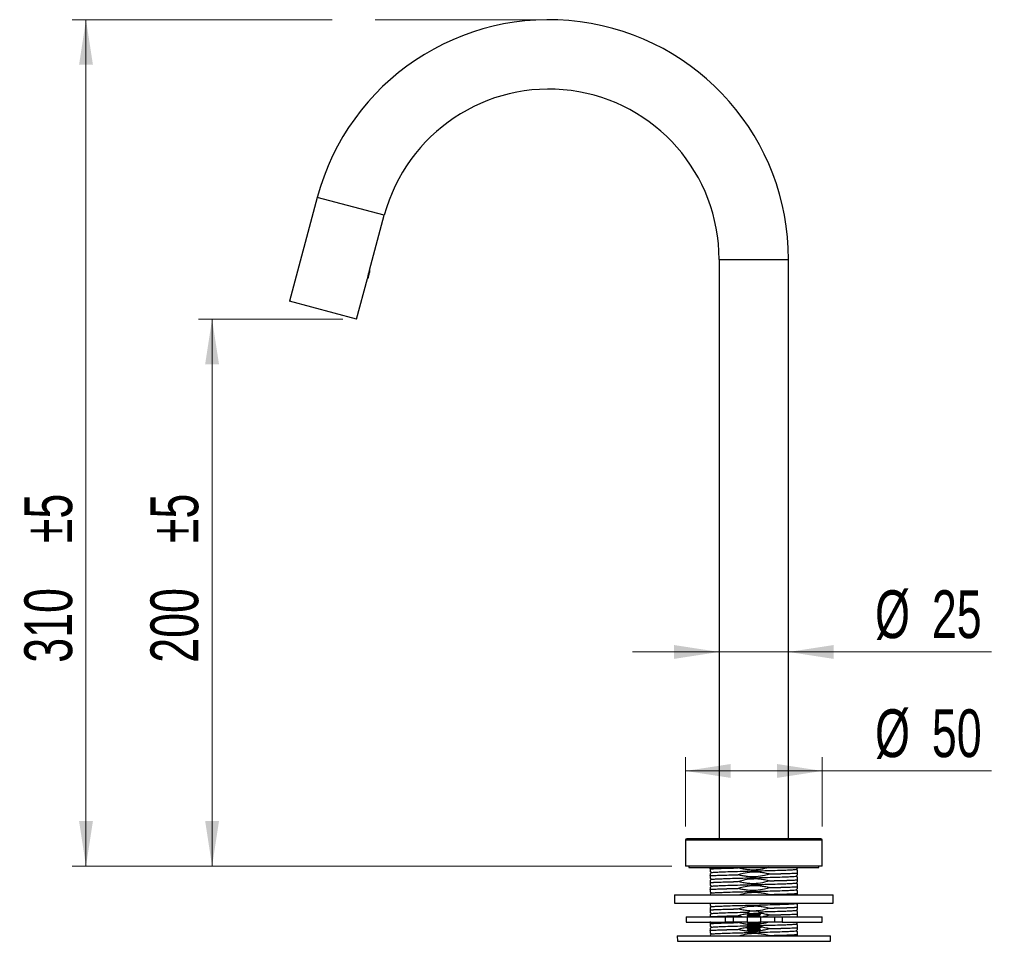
# Model space of a CAD drawing. Header units: millimetres. Extents: x 121 to 193, y 14 to 189.
# Tile 7 of 7: x 121 to 193, y 122 to 189. Entities that reach past the tile are written whole.
import ezdxf

# ---------------------------------------------------------------- set-up
doc = ezdxf.new("R2010")
doc.units = ezdxf.units.MM
doc.linetypes.add('CENTERX2', pattern=[20.32, 12.7, -2.54, 2.54, -2.54])
doc.styles.add('SLDTEXTSTYLE0', font='TXT', dxfattribs={"width": 0.7})
doc.dimstyles.new('SLDDIMSTYLE0', dxfattribs={"dimtxt": 3.5, "dimasz": 3.302, "dimexe": 0, "dimexo": 0.0625, "dimgap": 0.875, "dimtad": 1, "dimdec": 0, "dimlfac": 5, "dimrnd": 1e-09, "dimzin": 12, "dimdsep": 46, "dimtxsty": 'SLDTEXTSTYLE0', "dimsah": 1, "dimcen": 0.09, "dimadec": 0, "dimazin": 3, "dimtol": 1, "dimtp": 5, "dimtm": 5, "dimtfac": 1, "dimtdec": 0, "dimtofl": 0, "dimtmove": 0, "dimatfit": 3, "dimfxl": 0, "dimfrac": 2, "dimtolj": 1, "dimarcsym": 0})
doc.dimstyles.new('SLDDIMSTYLE1', dxfattribs={"dimtxt": 3.5, "dimasz": 3.302, "dimexe": 0, "dimexo": 0.0625, "dimgap": 0.875, "dimtad": 1, "dimdec": 0, "dimlfac": 5, "dimrnd": 1e-09, "dimzin": 12, "dimdsep": 46, "dimtxsty": 'SLDTEXTSTYLE0', "dimsah": 1, "dimcen": 0.09, "dimadec": 0, "dimazin": 3, "dimtfac": 1, "dimtdec": 0, "dimtmove": 0, "dimatfit": 0, "dimfxl": 0, "dimfrac": 2, "dimtolj": 1, "dimtzin": 12, "dimarcsym": 0})
doc.dimstyles.new('SLDDIMSTYLE2', dxfattribs={"dimtxt": 3.5, "dimasz": 3.302, "dimexe": 0, "dimexo": 0.0625, "dimgap": 0.875, "dimtad": 1, "dimdec": 0, "dimlfac": 5, "dimrnd": 1e-09, "dimzin": 12, "dimdsep": 46, "dimtxsty": 'SLDTEXTSTYLE0', "dimsah": 1, "dimcen": 0.09, "dimadec": 0, "dimazin": 3, "dimtfac": 1, "dimtdec": 0, "dimtofl": 0, "dimtmove": 0, "dimatfit": 3, "dimfxl": 0, "dimfrac": 2, "dimtolj": 1, "dimtzin": 12, "dimarcsym": 0})

# ---------------------------------------------------------------- blocks, each defined once
blk = doc.blocks.new('_D')
at = {"color": 7, "linetype": 'Continuous', "lineweight": 0}
for p, q in [((143.733, 189.341), (124.731, 189.341)), ((125.731, 189.341), (125.731, 127.401)), ((168.593, 127.401), (124.731, 127.401))]:
    blk.add_line(p, q, dxfattribs=at)
at = {"color": 7, "linetype": 'Continuous', "lineweight": 18}
for points in [[(125.731, 189.341), (125.223, 186.039), (126.239, 186.039)], [(125.731, 127.401), (126.239, 130.703), (125.223, 130.703)]]:
    blk.add_solid(points, dxfattribs=at)
at = {"color": 7, "linetype": 'Continuous', "lineweight": 18, "char_height": 3.5, "attachment_point": 1, "rotation": 90, "style": 'SLDTEXTSTYLE0'}
for s, insert in [('±5', (121.219, 151.034)), ('310', (121.219, 142.284))]:
    blk.add_mtext(s, dxfattribs=dict(at, insert=insert))
blk = doc.blocks.new('_D_1')
at = {"color": 7, "linetype": 'Continuous', "lineweight": 0}
for p, q in [((144.521, 167.426), (133.956, 167.426)), ((134.956, 167.426), (134.956, 127.401)), ((168.593, 127.401), (133.956, 127.401))]:
    blk.add_line(p, q, dxfattribs=at)
at = {"color": 7, "linetype": 'Continuous', "lineweight": 18}
for points in [[(134.956, 167.426), (134.448, 164.124), (135.464, 164.124)], [(134.956, 127.401), (135.464, 130.703), (134.448, 130.703)]]:
    blk.add_solid(points, dxfattribs=at)
at = {"color": 7, "linetype": 'Continuous', "lineweight": 18, "char_height": 3.5, "attachment_point": 1, "rotation": 90, "style": 'SLDTEXTSTYLE0'}
for s, insert in [('±5', (130.444, 151.034)), ('200', (130.444, 142.284))]:
    blk.add_mtext(s, dxfattribs=dict(at, insert=insert))
blk = doc.blocks.new('_D_2')
at = {"color": 7, "linetype": 'Continuous', "lineweight": 0}
for p, q in [((172.053, 143.074), (165.703, 143.074)), ((172.053, 143.074), (177.133, 143.074)), ((177.133, 143.074), (191.991, 143.074))]:
    blk.add_line(p, q, dxfattribs=at)
at = {"color": 7, "linetype": 'Continuous', "lineweight": 18}
for points in [[(172.053, 143.074), (168.751, 143.582), (168.751, 142.566)], [(177.133, 143.074), (180.435, 142.566), (180.435, 143.582)]]:
    blk.add_solid(points, dxfattribs=at)
at = {"color": 7, "linetype": 'Continuous', "lineweight": 18, "char_height": 3.5, "attachment_point": 1, "style": 'SLDTEXTSTYLE0'}
for s, insert in [('%%c', (183.465, 147.585)), ('25', (187.616, 147.585))]:
    blk.add_mtext(s, dxfattribs=dict(at, insert=insert))
blk = doc.blocks.new('_D_3')
at = {"color": 7, "linetype": 'Continuous', "lineweight": 0}
for p, q in [((169.593, 130.301), (169.593, 135.367)), ((179.593, 130.301), (179.593, 135.367)), ((169.593, 134.367), (179.593, 134.367)), ((179.593, 134.367), (191.991, 134.367))]:
    blk.add_line(p, q, dxfattribs=at)
at = {"color": 7, "linetype": 'Continuous', "lineweight": 18}
for points in [[(169.593, 134.367), (172.895, 133.859), (172.895, 134.875)], [(179.593, 134.367), (176.291, 134.875), (176.291, 133.859)]]:
    blk.add_solid(points, dxfattribs=at)
at = {"color": 7, "linetype": 'Continuous', "lineweight": 18, "char_height": 3.5, "attachment_point": 1, "style": 'SLDTEXTSTYLE0'}
for s, insert in [('%%c', (183.465, 138.878)), ('50', (187.616, 138.878))]:
    blk.add_mtext(s, dxfattribs=dict(at, insert=insert))

msp = doc.modelspace()

# ---------------------------------------------------------------- linework, layer by layer
at = {"color": 7, "linetype": 'CENTERX2', "lineweight": 18}
msp.add_line((159.593, 189.341), (144.733, 189.341), dxfattribs=at)
at = {"color": 7, "linetype": 'Continuous', "lineweight": 25}
for p, q in [((142.65, 176.341), (140.614, 168.741)), ((147.557, 175.026), (142.65, 176.341)), ((146.483, 171.019), (147.557, 175.026)), ((172.053, 171.801), (172.053, 129.401)), ((172.053, 171.801), (177.133, 171.801)), ((177.133, 129.401), (177.133, 171.801)), ((145.521, 167.426), (146.319, 170.405)), ((145.521, 167.426), (140.614, 168.741)), ((169.593, 129.301), (169.593, 127.401)), ((179.593, 129.301), (169.593, 129.301)), ((179.493, 129.401), (169.693, 129.401)), ((179.593, 127.401), (179.593, 129.301)), ((179.593, 127.401), (169.593, 127.401)), ((169.844, 127.401), (169.843, 127.301)), ((169.843, 127.301), (179.343, 127.301)), ((171.393, 127.203), (171.393, 127.301)), ((171.393, 127.022), (171.489, 126.937)), ((171.477, 126.926), (171.393, 127.003)), ((171.489, 126.937), (171.45, 126.901)), ((173.444, 127.273), (173.444, 127.301)), ((175.741, 126.828), (175.741, 126.83)), ((177.708, 127.169), (177.793, 127.242)), ((177.793, 127.084), (177.708, 127.169)), ((177.709, 127.184), (177.793, 127.103)), ((177.793, 126.898), (177.793, 126.9)), ((179.343, 127.301), (179.341, 127.401)), ((171.393, 126.703), (171.393, 126.705)), ((171.393, 126.524), (171.489, 126.437)), ((171.393, 126.203), (171.393, 126.205)), ((173.444, 126.773), (173.444, 126.775)), ((173.444, 126.273), (173.444, 126.275)), ((175.741, 126.328), (175.741, 126.33)), ((177.793, 126.578), (177.696, 126.666)), ((177.793, 126.078), (177.696, 126.166)), ((177.793, 126.398), (177.793, 126.4)), ((171.393, 126.024), (171.489, 125.937)), ((171.393, 125.703), (171.393, 125.705)), ((171.393, 125.524), (171.489, 125.437)), ((173.444, 125.773), (173.444, 125.775)), ((175.741, 125.828), (175.741, 125.83)), ((177.793, 125.578), (177.696, 125.666)), ((177.793, 125.898), (177.793, 125.9)), ((177.793, 125.398), (177.793, 125.4)), ((168.793, 125.301), (168.793, 124.701)), ((168.793, 125.301), (180.393, 125.301)), ((168.793, 124.701), (180.393, 124.701)), ((175.741, 125.328), (175.65, 125.301)), ((175.741, 125.328), (175.741, 125.33)), ((177.696, 124.666), (177.735, 124.701)), ((177.793, 124.578), (177.696, 124.666)), ((180.393, 124.701), (180.393, 125.301)), ((171.393, 124.524), (171.489, 124.437)), ((171.393, 124.203), (171.393, 124.205)), ((171.393, 124.024), (171.489, 123.937)), ((173.444, 124.273), (173.444, 124.275)), ((174.283, 124.101), (174.12, 123.93)), ((174.903, 124.101), (174.283, 124.101)), ((175.024, 123.973), (174.903, 124.101)), ((174.995, 123.94), (175.024, 123.966)), ((175.741, 124.328), (175.741, 124.33)), ((177.793, 124.078), (177.696, 124.166)), ((177.793, 124.398), (177.793, 124.4)), ((169.638, 123.701), (169.638, 123.301)), ((169.638, 123.701), (169.639, 123.701)), ((169.639, 123.301), (169.638, 123.301)), ((169.639, 123.701), (169.639, 123.301)), ((169.639, 123.701), (172.509, 123.701)), ((169.639, 123.301), (172.509, 123.301)), ((171.393, 123.703), (171.393, 123.705)), ((171.393, 123.203), (171.393, 123.205)), ((172.509, 123.301), (172.509, 123.701)), ((172.509, 123.701), (173.093, 123.701)), ((173.093, 123.301), (172.509, 123.301)), ((173.093, 123.301), (173.093, 123.701)), ((173.093, 123.701), (174.093, 123.701)), ((174.093, 123.301), (173.093, 123.301)), ((173.444, 123.773), (173.444, 123.775)), ((173.739, 123.701), (173.444, 123.773)), ((173.444, 123.275), (173.535, 123.301)), ((173.444, 123.273), (173.444, 123.275)), ((174.093, 123.701), (174.093, 123.301)), ((174.093, 123.701), (175.093, 123.701)), ((174.093, 123.301), (175.093, 123.301)), ((174.103, 123.782), (174.103, 123.781)), ((174.103, 123.301), (174.103, 123.301)), ((174.19, 123.703), (174.188, 123.701)), ((174.995, 123.3), (174.997, 123.301)), ((175.083, 123.861), (175.083, 123.862)), ((175.083, 123.701), (175.083, 123.702)), ((175.083, 123.221), (175.083, 123.222)), ((175.093, 123.301), (175.093, 123.701)), ((175.093, 123.701), (176.093, 123.701)), ((176.093, 123.301), (175.093, 123.301)), ((175.741, 123.828), (175.741, 123.83)), ((176.093, 123.701), (176.093, 123.301)), ((176.093, 123.701), (176.676, 123.701)), ((176.676, 123.301), (176.093, 123.301)), ((176.676, 123.701), (176.676, 123.301)), ((176.676, 123.701), (179.593, 123.701)), ((176.676, 123.301), (179.593, 123.301)), ((177.793, 123.898), (177.793, 123.9)), ((179.593, 123.301), (179.593, 123.701)), ((171.393, 123.024), (171.489, 122.937)), ((171.393, 122.703), (171.393, 122.705)), ((171.393, 122.524), (171.489, 122.437)), ((173.444, 122.773), (173.444, 122.775)), ((174.103, 123.142), (174.103, 123.141)), ((174.103, 122.982), (174.103, 122.981)), ((174.103, 122.822), (174.103, 122.821)), ((174.103, 122.661), (174.103, 122.661)), ((174.173, 122.661), (174.182, 122.588)), ((174.183, 122.575), (174.193, 122.501)), ((174.993, 122.501), (174.193, 122.501)), ((174.993, 122.501), (175.011, 122.647)), ((175.083, 123.061), (175.083, 123.062)), ((175.083, 122.901), (175.083, 122.902)), ((175.083, 122.741), (175.083, 122.742)), ((175.741, 122.828), (175.741, 122.83)), ((177.793, 123.078), (177.696, 123.166)), ((177.793, 122.578), (177.696, 122.666)), ((177.793, 122.898), (177.793, 122.9)), ((168.993, 122.301), (168.996, 121.9)), ((168.993, 122.301), (180.193, 122.301)), ((168.996, 121.9), (180.189, 121.9)), ((175.741, 122.328), (175.65, 122.301)), ((175.741, 122.328), (175.741, 122.33)), ((177.793, 122.398), (177.793, 122.4)), ((180.189, 121.9), (180.193, 122.301))]:
    msp.add_line(p, q, dxfattribs=at)
at = {"color": 7, "linetype": 'Continuous', "lineweight": 25, "flags": 128}
for points in [[(171.45, 126.901), (171.419, 126.873), (171.393, 126.848)], [(171.478, 126.426), (171.419, 126.48), (171.393, 126.504)], [(171.489, 126.437), (171.419, 126.373), (171.393, 126.348)], [(177.696, 126.666), (177.766, 126.73), (177.793, 126.754)], [(177.696, 126.166), (177.766, 126.23), (177.793, 126.254)], [(177.708, 126.676), (177.766, 126.623), (177.793, 126.598)], [(177.708, 126.176), (177.766, 126.123), (177.793, 126.098)], [(171.478, 125.926), (171.419, 125.98), (171.393, 126.004)], [(171.489, 125.937), (171.419, 125.873), (171.393, 125.848)], [(171.478, 125.426), (171.419, 125.48), (171.393, 125.504)], [(171.489, 125.437), (171.419, 125.373), (171.393, 125.348)], [(177.696, 125.666), (177.766, 125.73), (177.793, 125.754)], [(177.708, 125.676), (177.766, 125.623), (177.793, 125.598)], [(177.708, 124.676), (177.766, 124.623), (177.793, 124.598)], [(171.478, 124.426), (171.419, 124.48), (171.393, 124.504)], [(171.489, 124.437), (171.419, 124.373), (171.393, 124.348)], [(171.478, 123.926), (171.419, 123.98), (171.393, 124.004)], [(171.489, 123.937), (171.419, 123.873), (171.393, 123.848)], [(177.696, 124.166), (177.766, 124.23), (177.793, 124.254)], [(177.708, 124.176), (177.766, 124.123), (177.793, 124.098)], [(177.696, 123.166), (177.766, 123.23), (177.793, 123.254)], [(177.735, 123.701), (177.766, 123.73), (177.793, 123.754)], [(171.478, 122.926), (171.419, 122.98), (171.393, 123.004)], [(171.489, 122.937), (171.419, 122.873), (171.393, 122.848)], [(171.478, 122.426), (171.419, 122.48), (171.393, 122.504)], [(177.696, 122.666), (177.766, 122.73), (177.793, 122.754)], [(177.708, 123.176), (177.766, 123.123), (177.793, 123.098)], [(177.708, 122.676), (177.766, 122.623), (177.793, 122.598)], [(171.489, 122.437), (171.419, 122.373), (171.393, 122.348)]]:
    msp.add_lwpolyline(points, dxfattribs=at)
at = {"color": 7, "linetype": 'Continuous', "lineweight": 25}
for centre, radius, start, end in [((159.593, 171.801), 17.54, 0, 165), ((159.593, 171.801), 12.46, 0, 165), ((169.693, 129.301), 0.1, 90, 180), ((179.493, 129.301), 0.1, 0, 90), ((176.449, 99.857), 22.925, 93.42385, 95.87459)]:
    msp.add_arc(centre, radius, start, end, dxfattribs=at)
for points, knots in [([(146.483, 171.019), (146.482, 171.016), (146.479, 171.01), (146.459, 170.958), (146.431, 170.882), (146.4, 170.786), (146.371, 170.681), (146.348, 170.579), (146.331, 170.49), (146.322, 170.429), (146.318, 170.4), (146.318, 170.404), (146.318, 170.405)], [0, 0, 0, 0, 0.106794, 0.213568, 0.320868, 0.428528, 0.535611, 0.64208, 0.748853, 0.856375, 0.963925, 1, 1, 1, 1]), ([(146.464, 170.971), (146.464, 170.969), (146.465, 170.961), (146.456, 170.905), (146.438, 170.815), (146.415, 170.706), (146.393, 170.598), (146.375, 170.511), (146.366, 170.454), (146.364, 170.431), (146.366, 170.428), (146.366, 170.428)], [0, 0, 0, 0, 0.046721, 0.18522, 0.318235, 0.455532, 0.592828, 0.725843, 0.841142, 0.955202, 1, 1, 1, 1]), ([(146.366, 170.428), (146.368, 170.432), (146.37, 170.441), (146.383, 170.49), (146.402, 170.56), (146.424, 170.644), (146.448, 170.732), (146.469, 170.812), (146.487, 170.877), (146.498, 170.918), (146.501, 170.929), (146.5, 170.928), (146.5, 170.928)], [0, 0, 0, 0, 0.113485, 0.226961, 0.340357, 0.453947, 0.561786, 0.66883, 0.776044, 0.877863, 0.978555, 1, 1, 1, 1]), ([(146.501, 170.927), (146.495, 170.937), (146.483, 170.956), (146.471, 170.975), (146.465, 170.985)], [0, 0, 0, 0, 0.499974, 1, 1, 1, 1]), ([(146.329, 170.486), (146.335, 170.476), (146.348, 170.457), (146.36, 170.438), (146.366, 170.428)], [0, 0, 0, 0, 0.499973, 1, 1, 1, 1]), ([(171.393, 127.203), (171.492, 127.208), (171.691, 127.22), (172.171, 127.238), (172.755, 127.255), (173.213, 127.267), (173.444, 127.273)], [0, 0, 0, 0, 0.2496784, 0.5011033, 0.7492942, 1, 1, 1, 1]), ([(171.393, 127.203), (171.393, 127.165), (171.393, 127.086), (171.393, 127.044), (171.393, 127.022)], [0, 0, 0, 0, 0.479372, 1, 1, 1, 1]), ([(171.393, 126.848), (171.393, 126.846), (171.393, 126.833), (171.393, 126.794), (171.393, 126.734), (171.393, 126.705)], [0, 0, 0, 0, 0.09221, 0.544327, 1, 1, 1, 1]), ([(171.489, 126.937), (171.532, 126.942), (171.619, 126.954), (171.931, 126.971), (172.388, 126.99), (173.01, 127.009), (173.773, 127.031), (174.593, 127.051), (175.412, 127.072), (176.175, 127.093), (176.806, 127.113), (177.274, 127.132), (177.592, 127.15), (177.669, 127.163), (177.708, 127.169)], [0, 0, 0, 0, 0.074801, 0.150039, 0.225798, 0.314804, 0.404942, 0.494465, 0.583987, 0.674125, 0.763131, 0.842587, 0.921374, 1, 1, 1, 1]), ([(175.65, 127.301), (175.56, 127.274), (175.27, 127.185), (174.76, 127.109), (174.233, 127.115), (173.793, 127.181), (173.566, 127.241), (173.444, 127.273)], [0, 0, 0, 0, 0.1264074, 0.4060838, 0.6855761, 0.8303256, 1, 1, 1, 1]), ([(173.444, 126.775), (173.564, 126.812), (173.884, 126.911), (174.425, 126.994), (174.961, 126.987), (175.4, 126.92), (175.627, 126.86), (175.741, 126.83)], [0, 0, 0, 0, 0.162085, 0.430339, 0.698417, 0.848605, 1, 1, 1, 1]), ([(175.741, 126.828), (175.621, 126.791), (175.301, 126.692), (174.76, 126.608), (174.233, 126.615), (173.793, 126.681), (173.566, 126.741), (173.444, 126.773)], [0, 0, 0, 0, 0.1620847, 0.4303392, 0.6984171, 0.837255, 1, 1, 1, 1]), ([(175.741, 126.83), (175.972, 126.836), (176.43, 126.848), (177.014, 126.864), (177.494, 126.883), (177.693, 126.894), (177.793, 126.9)], [0, 0, 0, 0, 0.250706, 0.498897, 0.750322, 1, 1, 1, 1]), ([(175.741, 126.828), (175.972, 126.834), (176.43, 126.846), (177.014, 126.862), (177.494, 126.881), (177.693, 126.892), (177.793, 126.898)], [0, 0, 0, 0, 0.250706, 0.498897, 0.750322, 1, 1, 1, 1]), ([(177.793, 126.9), (177.793, 126.938), (177.793, 127.019), (177.793, 127.061), (177.793, 127.084)], [0, 0, 0, 0, 0.464128, 1, 1, 1, 1]), ([(177.793, 126.754), (177.793, 126.756), (177.793, 126.769), (177.793, 126.807), (177.793, 126.866), (177.793, 126.898)], [0, 0, 0, 0, 0.09221, 0.508665, 1, 1, 1, 1]), ([(171.393, 126.705), (171.492, 126.71), (171.691, 126.722), (172.171, 126.74), (172.755, 126.757), (173.213, 126.769), (173.444, 126.775)], [0, 0, 0, 0, 0.249678, 0.501103, 0.749294, 1, 1, 1, 1]), ([(171.393, 126.703), (171.492, 126.708), (171.691, 126.72), (172.171, 126.738), (172.755, 126.755), (173.213, 126.767), (173.444, 126.773)], [0, 0, 0, 0, 0.2496784, 0.5011033, 0.7492942, 1, 1, 1, 1]), ([(171.393, 126.703), (171.393, 126.665), (171.393, 126.588), (171.393, 126.546), (171.393, 126.524)], [0, 0, 0, 0, 0.490999, 1, 1, 1, 1]), ([(171.393, 126.348), (171.393, 126.346), (171.393, 126.334), (171.393, 126.296), (171.393, 126.237), (171.393, 126.205)], [0, 0, 0, 0, 0.09221, 0.5086647, 1, 1, 1, 1]), ([(171.393, 126.205), (171.492, 126.21), (171.691, 126.222), (172.171, 126.24), (172.755, 126.257), (173.213, 126.269), (173.444, 126.275)], [0, 0, 0, 0, 0.2496784, 0.5011033, 0.7492942, 1, 1, 1, 1]), ([(171.393, 126.203), (171.492, 126.208), (171.691, 126.22), (172.171, 126.238), (172.755, 126.255), (173.213, 126.267), (173.444, 126.273)], [0, 0, 0, 0, 0.249678, 0.501103, 0.749294, 1, 1, 1, 1]), ([(171.393, 126.203), (171.393, 126.165), (171.393, 126.088), (171.393, 126.046), (171.393, 126.024)], [0, 0, 0, 0, 0.490999, 1, 1, 1, 1]), ([(171.489, 126.437), (171.532, 126.442), (171.619, 126.454), (171.932, 126.471), (172.389, 126.49), (173.01, 126.509), (173.773, 126.531), (174.593, 126.551), (175.412, 126.572), (176.175, 126.593), (176.796, 126.612), (177.253, 126.631), (177.566, 126.649), (177.653, 126.66), (177.696, 126.666)], [0, 0, 0, 0, 0.075605, 0.151656, 0.228231, 0.318266, 0.409444, 0.5, 0.590556, 0.681734, 0.771769, 0.848344, 0.924395, 1, 1, 1, 1]), ([(171.489, 125.937), (171.532, 125.942), (171.619, 125.954), (171.932, 125.971), (172.389, 125.99), (173.01, 126.009), (173.773, 126.031), (174.593, 126.051), (175.412, 126.072), (176.175, 126.093), (176.796, 126.112), (177.253, 126.131), (177.566, 126.149), (177.653, 126.16), (177.696, 126.166)], [0, 0, 0, 0, 0.075605, 0.151656, 0.228231, 0.318266, 0.409444, 0.5, 0.590556, 0.681734, 0.771769, 0.848344, 0.924395, 1, 1, 1, 1]), ([(173.444, 126.275), (173.564, 126.312), (173.884, 126.411), (174.425, 126.494), (174.952, 126.487), (175.392, 126.422), (175.619, 126.362), (175.741, 126.33)], [0, 0, 0, 0, 0.162085, 0.430339, 0.698417, 0.837255, 1, 1, 1, 1]), ([(175.741, 126.328), (175.621, 126.291), (175.301, 126.192), (174.76, 126.108), (174.233, 126.115), (173.793, 126.181), (173.566, 126.241), (173.444, 126.273)], [0, 0, 0, 0, 0.162085, 0.430339, 0.698417, 0.837255, 1, 1, 1, 1]), ([(175.741, 126.33), (175.972, 126.336), (176.43, 126.348), (177.014, 126.364), (177.494, 126.383), (177.693, 126.394), (177.793, 126.4)], [0, 0, 0, 0, 0.250706, 0.498897, 0.750322, 1, 1, 1, 1]), ([(175.741, 126.328), (175.972, 126.334), (176.43, 126.346), (177.014, 126.362), (177.494, 126.381), (177.693, 126.392), (177.793, 126.398)], [0, 0, 0, 0, 0.250706, 0.498897, 0.750322, 1, 1, 1, 1]), ([(177.793, 126.4), (177.793, 126.438), (177.793, 126.514), (177.793, 126.557), (177.793, 126.578)], [0, 0, 0, 0, 0.490999, 1, 1, 1, 1]), ([(177.793, 126.254), (177.793, 126.256), (177.793, 126.269), (177.793, 126.307), (177.793, 126.366), (177.793, 126.398)], [0, 0, 0, 0, 0.09221, 0.508665, 1, 1, 1, 1]), ([(177.793, 125.9), (177.793, 125.938), (177.793, 126.014), (177.793, 126.057), (177.793, 126.078)], [0, 0, 0, 0, 0.490999, 1, 1, 1, 1]), ([(171.393, 125.848), (171.393, 125.846), (171.393, 125.834), (171.393, 125.796), (171.393, 125.737), (171.393, 125.705)], [0, 0, 0, 0, 0.09221, 0.5086647, 1, 1, 1, 1]), ([(171.393, 125.705), (171.492, 125.71), (171.691, 125.722), (172.171, 125.74), (172.755, 125.757), (173.213, 125.769), (173.444, 125.775)], [0, 0, 0, 0, 0.249678, 0.501103, 0.749294, 1, 1, 1, 1]), ([(171.393, 125.703), (171.492, 125.708), (171.691, 125.72), (172.171, 125.738), (172.755, 125.755), (173.213, 125.767), (173.444, 125.773)], [0, 0, 0, 0, 0.249678, 0.501103, 0.749294, 1, 1, 1, 1]), ([(171.393, 125.703), (171.393, 125.665), (171.393, 125.588), (171.393, 125.546), (171.393, 125.524)], [0, 0, 0, 0, 0.490999, 1, 1, 1, 1]), ([(171.489, 125.437), (171.532, 125.442), (171.619, 125.454), (171.932, 125.471), (172.389, 125.49), (173.01, 125.509), (173.773, 125.531), (174.593, 125.551), (175.412, 125.572), (176.175, 125.593), (176.796, 125.612), (177.253, 125.631), (177.566, 125.649), (177.653, 125.66), (177.696, 125.666)], [0, 0, 0, 0, 0.0756047, 0.1516561, 0.2282314, 0.3182655, 0.4094441, 0.5, 0.5905559, 0.6817345, 0.7717686, 0.8483439, 0.9243953, 1, 1, 1, 1]), ([(173.444, 125.775), (173.564, 125.812), (173.884, 125.911), (174.425, 125.994), (174.952, 125.987), (175.392, 125.922), (175.619, 125.862), (175.741, 125.83)], [0, 0, 0, 0, 0.1620847, 0.4303392, 0.6984171, 0.837255, 1, 1, 1, 1]), ([(175.741, 125.828), (175.621, 125.791), (175.301, 125.692), (174.76, 125.608), (174.233, 125.615), (173.793, 125.681), (173.566, 125.741), (173.444, 125.773)], [0, 0, 0, 0, 0.162085, 0.430339, 0.698417, 0.837255, 1, 1, 1, 1]), ([(173.535, 125.301), (173.625, 125.329), (173.915, 125.418), (174.425, 125.494), (174.952, 125.487), (175.392, 125.422), (175.619, 125.362), (175.741, 125.33)], [0, 0, 0, 0, 0.1264074, 0.4060838, 0.6855761, 0.8303256, 1, 1, 1, 1]), ([(175.741, 125.83), (175.972, 125.836), (176.43, 125.848), (177.014, 125.864), (177.494, 125.883), (177.693, 125.894), (177.793, 125.9)], [0, 0, 0, 0, 0.250706, 0.498897, 0.750322, 1, 1, 1, 1]), ([(175.741, 125.828), (175.972, 125.834), (176.43, 125.846), (177.014, 125.862), (177.494, 125.881), (177.693, 125.892), (177.793, 125.898)], [0, 0, 0, 0, 0.250706, 0.498897, 0.750322, 1, 1, 1, 1]), ([(175.741, 125.33), (175.972, 125.336), (176.43, 125.348), (177.014, 125.364), (177.494, 125.383), (177.693, 125.394), (177.793, 125.4)], [0, 0, 0, 0, 0.250706, 0.498897, 0.750322, 1, 1, 1, 1]), ([(175.741, 125.328), (175.972, 125.334), (176.43, 125.346), (177.014, 125.362), (177.494, 125.381), (177.693, 125.392), (177.793, 125.398)], [0, 0, 0, 0, 0.250706, 0.498897, 0.750322, 1, 1, 1, 1]), ([(177.793, 125.754), (177.793, 125.756), (177.793, 125.769), (177.793, 125.807), (177.793, 125.866), (177.793, 125.898)], [0, 0, 0, 0, 0.09221, 0.508665, 1, 1, 1, 1]), ([(177.793, 125.4), (177.793, 125.438), (177.793, 125.514), (177.793, 125.557), (177.793, 125.578)], [0, 0, 0, 0, 0.490999, 1, 1, 1, 1]), ([(177.793, 125.254), (177.793, 125.256), (177.793, 125.269), (177.793, 125.307), (177.793, 125.366), (177.793, 125.398)], [0, 0, 0, 0, 0.09221, 0.508665, 1, 1, 1, 1]), ([(171.393, 124.703), (171.393, 124.665), (171.393, 124.588), (171.393, 124.546), (171.393, 124.524)], [0, 0, 0, 0, 0.490999, 1, 1, 1, 1]), ([(171.489, 124.437), (171.532, 124.442), (171.619, 124.454), (171.932, 124.471), (172.389, 124.49), (173.01, 124.509), (173.773, 124.531), (174.593, 124.551), (175.412, 124.572), (176.175, 124.593), (176.796, 124.612), (177.253, 124.631), (177.566, 124.649), (177.653, 124.66), (177.696, 124.666)], [0, 0, 0, 0, 0.0756047, 0.1516561, 0.2282314, 0.3182655, 0.4094441, 0.5, 0.5905559, 0.6817345, 0.7717686, 0.8483439, 0.9243953, 1, 1, 1, 1]), ([(171.393, 124.348), (171.393, 124.346), (171.393, 124.334), (171.393, 124.296), (171.393, 124.237), (171.393, 124.205)], [0, 0, 0, 0, 0.09221, 0.508665, 1, 1, 1, 1]), ([(171.393, 124.205), (171.492, 124.21), (171.691, 124.222), (172.171, 124.24), (172.755, 124.257), (173.213, 124.269), (173.444, 124.275)], [0, 0, 0, 0, 0.249678, 0.501103, 0.749294, 1, 1, 1, 1]), ([(171.393, 124.203), (171.492, 124.208), (171.691, 124.22), (172.171, 124.238), (172.755, 124.255), (173.213, 124.267), (173.444, 124.273)], [0, 0, 0, 0, 0.2496784, 0.5011033, 0.7492942, 1, 1, 1, 1]), ([(171.393, 124.203), (171.393, 124.165), (171.393, 124.088), (171.393, 124.046), (171.393, 124.024)], [0, 0, 0, 0, 0.490999, 1, 1, 1, 1]), ([(171.489, 123.937), (171.532, 123.942), (171.619, 123.954), (171.932, 123.971), (172.388, 123.99), (173.011, 124.009), (173.655, 124.027), (174.077, 124.038), (174.226, 124.042)], [0, 0, 0, 0, 0.164728, 0.330429, 0.497271, 0.693438, 0.892099, 1, 1, 1, 1]), ([(173.444, 124.275), (173.564, 124.312), (173.884, 124.411), (174.425, 124.494), (174.952, 124.487), (175.392, 124.422), (175.619, 124.362), (175.741, 124.33)], [0, 0, 0, 0, 0.162085, 0.430339, 0.698417, 0.837255, 1, 1, 1, 1]), ([(175.741, 124.328), (175.621, 124.291), (175.301, 124.192), (174.76, 124.108), (174.233, 124.115), (173.793, 124.181), (173.566, 124.241), (173.444, 124.273)], [0, 0, 0, 0, 0.162085, 0.430339, 0.698417, 0.837255, 1, 1, 1, 1]), ([(173.444, 123.775), (173.564, 123.814), (173.788, 123.887), (174.022, 123.917), (174.131, 123.931)], [0, 0, 0, 0, 0.535934, 1, 1, 1, 1]), ([(174.103, 123.94), (174.117, 123.927), (174.146, 123.901), (174.174, 123.874), (174.188, 123.861)], [0, 0, 0, 0, 0.50537, 1, 1, 1, 1]), ([(174.123, 123.927), (174.123, 123.928), (174.125, 123.931), (174.19, 123.935), (174.299, 123.939), (174.442, 123.944), (174.599, 123.949), (174.752, 123.953), (174.884, 123.958), (174.978, 123.963), (175.025, 123.967), (175.022, 123.969), (175.021, 123.969)], [0, 0, 0, 0, 0.083041, 0.196035, 0.308163, 0.419506, 0.529207, 0.638888, 0.746171, 0.853495, 0.959029, 1, 1, 1, 1]), ([(174.995, 123.94), (174.995, 123.94), (174.998, 123.937), (174.97, 123.932), (174.909, 123.924), (174.814, 123.916), (174.699, 123.908), (174.574, 123.9), (174.45, 123.892), (174.341, 123.884), (174.253, 123.877), (174.203, 123.869), (174.182, 123.863), (174.189, 123.861), (174.19, 123.861)], [0, 0, 0, 0, 0.002315, 0.102243, 0.202315, 0.300711, 0.401302, 0.500009, 0.599677, 0.699941, 0.798233, 0.898767, 0.99775, 1, 1, 1, 1]), ([(174.942, 124.06), (175.096, 124.064), (175.524, 124.075), (176.174, 124.093), (176.797, 124.112), (177.253, 124.131), (177.566, 124.149), (177.653, 124.16), (177.696, 124.166)], [0, 0, 0, 0, 0.111678, 0.309497, 0.504834, 0.67097, 0.83597, 1, 1, 1, 1]), ([(175.082, 123.863), (175.067, 123.876), (175.039, 123.902), (175.011, 123.929), (174.997, 123.941)], [0, 0, 0, 0, 0.510331, 1, 1, 1, 1]), ([(175.022, 123.968), (175.032, 123.968), (175.15, 123.967), (175.392, 123.918), (175.619, 123.861), (175.741, 123.83)], [0, 0, 0, 0, 0.0399035, 0.4818974, 1, 1, 1, 1]), ([(175.741, 124.33), (175.972, 124.336), (176.43, 124.348), (177.014, 124.364), (177.494, 124.383), (177.693, 124.394), (177.793, 124.4)], [0, 0, 0, 0, 0.250706, 0.498897, 0.750322, 1, 1, 1, 1]), ([(175.741, 124.328), (175.972, 124.334), (176.43, 124.346), (177.014, 124.362), (177.494, 124.381), (177.693, 124.392), (177.793, 124.398)], [0, 0, 0, 0, 0.250706, 0.498897, 0.750322, 1, 1, 1, 1]), ([(177.793, 124.4), (177.793, 124.438), (177.793, 124.514), (177.793, 124.557), (177.793, 124.578)], [0, 0, 0, 0, 0.490999, 1, 1, 1, 1]), ([(177.793, 124.254), (177.793, 124.256), (177.793, 124.269), (177.793, 124.307), (177.793, 124.366), (177.793, 124.398)], [0, 0, 0, 0, 0.09221, 0.508665, 1, 1, 1, 1]), ([(177.793, 123.9), (177.793, 123.938), (177.793, 124.014), (177.793, 124.057), (177.793, 124.078)], [0, 0, 0, 0, 0.490999, 1, 1, 1, 1]), ([(171.393, 123.848), (171.393, 123.846), (171.393, 123.834), (171.393, 123.796), (171.393, 123.737), (171.393, 123.705)], [0, 0, 0, 0, 0.09221, 0.508665, 1, 1, 1, 1]), ([(171.393, 123.705), (171.492, 123.71), (171.691, 123.722), (172.171, 123.74), (172.755, 123.757), (173.213, 123.769), (173.444, 123.775)], [0, 0, 0, 0, 0.2496784, 0.5011033, 0.7492942, 1, 1, 1, 1]), ([(171.393, 123.703), (171.492, 123.708), (171.691, 123.72), (172.171, 123.738), (172.755, 123.755), (173.213, 123.767), (173.444, 123.773)], [0, 0, 0, 0, 0.2496784, 0.5011033, 0.7492942, 1, 1, 1, 1]), ([(171.393, 123.348), (171.393, 123.346), (171.393, 123.334), (171.393, 123.296), (171.393, 123.237), (171.393, 123.205)], [0, 0, 0, 0, 0.09221, 0.508665, 1, 1, 1, 1]), ([(171.393, 123.205), (171.492, 123.21), (171.691, 123.222), (172.171, 123.24), (172.755, 123.257), (173.213, 123.269), (173.444, 123.275)], [0, 0, 0, 0, 0.249678, 0.501103, 0.749294, 1, 1, 1, 1]), ([(171.393, 123.203), (171.492, 123.208), (171.691, 123.22), (172.171, 123.238), (172.755, 123.255), (173.213, 123.267), (173.444, 123.273)], [0, 0, 0, 0, 0.249678, 0.501103, 0.749294, 1, 1, 1, 1]), ([(171.393, 123.203), (171.393, 123.165), (171.393, 123.088), (171.393, 123.046), (171.393, 123.024)], [0, 0, 0, 0, 0.490999, 1, 1, 1, 1]), ([(174.101, 123.14), (174.005, 123.153), (173.783, 123.182), (173.566, 123.24), (173.444, 123.273)], [0, 0, 0, 0, 0.434318, 1, 1, 1, 1]), ([(174.19, 123.863), (174.175, 123.849), (174.146, 123.823), (174.117, 123.796), (174.103, 123.783)], [0, 0, 0, 0, 0.499976, 1, 1, 1, 1]), ([(174.103, 123.78), (174.117, 123.767), (174.146, 123.741), (174.174, 123.714), (174.188, 123.701)], [0, 0, 0, 0, 0.50537, 1, 1, 1, 1]), ([(174.103, 123.3), (174.117, 123.287), (174.146, 123.261), (174.174, 123.234), (174.188, 123.221)], [0, 0, 0, 0, 0.50537, 1, 1, 1, 1]), ([(174.19, 123.223), (174.175, 123.209), (174.146, 123.183), (174.117, 123.156), (174.103, 123.143)], [0, 0, 0, 0, 0.4999755, 1, 1, 1, 1]), ([(175.078, 123.862), (175.08, 123.861), (175.086, 123.858), (175.052, 123.852), (174.977, 123.844), (174.861, 123.837), (174.722, 123.828), (174.57, 123.821), (174.42, 123.813), (174.286, 123.805), (174.182, 123.797), (174.115, 123.789), (174.107, 123.784), (174.104, 123.782)], [0, 0, 0, 0, 0.023406, 0.121965, 0.220664, 0.317716, 0.416927, 0.514284, 0.612586, 0.711475, 0.808424, 0.907579, 1, 1, 1, 1]), ([(175.078, 123.222), (175.08, 123.221), (175.086, 123.218), (175.052, 123.212), (174.977, 123.204), (174.861, 123.197), (174.722, 123.188), (174.57, 123.181), (174.42, 123.173), (174.286, 123.165), (174.182, 123.157), (174.115, 123.149), (174.107, 123.144), (174.104, 123.142)], [0, 0, 0, 0, 0.023406, 0.121965, 0.220664, 0.317716, 0.416927, 0.514284, 0.612586, 0.711475, 0.808424, 0.907579, 1, 1, 1, 1]), ([(175.08, 123.861), (175.078, 123.859), (175.073, 123.854), (175.01, 123.846), (174.897, 123.838), (174.73, 123.828), (174.525, 123.818), (174.33, 123.807), (174.183, 123.797), (174.105, 123.788), (174.111, 123.782), (174.113, 123.781)], [0, 0, 0, 0, 0.084742, 0.184158, 0.281395, 0.413094, 0.542798, 0.674668, 0.804257, 0.936209, 1, 1, 1, 1]), ([(175.08, 123.221), (175.078, 123.219), (175.073, 123.214), (175.01, 123.206), (174.897, 123.198), (174.73, 123.188), (174.525, 123.178), (174.33, 123.167), (174.183, 123.157), (174.105, 123.148), (174.111, 123.142), (174.113, 123.141)], [0, 0, 0, 0, 0.084742, 0.184158, 0.281395, 0.413094, 0.542798, 0.674668, 0.804257, 0.936209, 1, 1, 1, 1]), ([(174.995, 123.78), (174.995, 123.78), (174.998, 123.777), (174.97, 123.772), (174.909, 123.764), (174.814, 123.756), (174.699, 123.748), (174.574, 123.74), (174.45, 123.732), (174.341, 123.724), (174.253, 123.717), (174.203, 123.709), (174.182, 123.703), (174.189, 123.701), (174.19, 123.701)], [0, 0, 0, 0, 0.0023152, 0.1022434, 0.202315, 0.3007111, 0.4013024, 0.5000094, 0.5996767, 0.6999409, 0.7982328, 0.898767, 0.99775, 1, 1, 1, 1]), ([(174.995, 123.3), (174.995, 123.3), (174.998, 123.297), (174.97, 123.292), (174.909, 123.284), (174.814, 123.276), (174.699, 123.268), (174.574, 123.26), (174.45, 123.252), (174.341, 123.244), (174.253, 123.237), (174.203, 123.229), (174.182, 123.223), (174.189, 123.221), (174.19, 123.221)], [0, 0, 0, 0, 0.002315, 0.102243, 0.202315, 0.300711, 0.401302, 0.500009, 0.599677, 0.699941, 0.798233, 0.898767, 0.99775, 1, 1, 1, 1]), ([(174.995, 123.78), (175.01, 123.793), (175.038, 123.82), (175.067, 123.846), (175.082, 123.859)], [0, 0, 0, 0, 0.499954, 1, 1, 1, 1]), ([(174.995, 123.14), (175.01, 123.153), (175.038, 123.18), (175.067, 123.206), (175.082, 123.219)], [0, 0, 0, 0, 0.499954, 1, 1, 1, 1]), ([(175.082, 123.703), (175.067, 123.716), (175.039, 123.742), (175.011, 123.769), (174.997, 123.781)], [0, 0, 0, 0, 0.510331, 1, 1, 1, 1]), ([(175.082, 123.223), (175.067, 123.236), (175.039, 123.262), (175.011, 123.289), (174.997, 123.301)], [0, 0, 0, 0, 0.510331, 1, 1, 1, 1]), ([(175.65, 123.301), (175.56, 123.273), (175.356, 123.208), (175.144, 123.182), (175.025, 123.167)], [0, 0, 0, 0, 0.442187, 1, 1, 1, 1]), ([(175.741, 123.828), (175.622, 123.787), (175.458, 123.732), (175.287, 123.708), (175.241, 123.701)], [0, 0, 0, 0, 0.7325189, 1, 1, 1, 1]), ([(175.741, 123.83), (175.972, 123.836), (176.43, 123.848), (177.014, 123.864), (177.494, 123.883), (177.693, 123.894), (177.793, 123.9)], [0, 0, 0, 0, 0.250706, 0.498897, 0.750322, 1, 1, 1, 1]), ([(175.741, 123.828), (175.972, 123.834), (176.43, 123.846), (177.014, 123.862), (177.494, 123.881), (177.693, 123.892), (177.793, 123.898)], [0, 0, 0, 0, 0.250706, 0.498897, 0.750322, 1, 1, 1, 1]), ([(177.793, 123.754), (177.793, 123.756), (177.793, 123.769), (177.793, 123.807), (177.793, 123.866), (177.793, 123.898)], [0, 0, 0, 0, 0.09221, 0.508665, 1, 1, 1, 1]), ([(171.393, 122.848), (171.393, 122.846), (171.393, 122.834), (171.393, 122.796), (171.393, 122.737), (171.393, 122.705)], [0, 0, 0, 0, 0.09221, 0.5086647, 1, 1, 1, 1]), ([(171.393, 122.705), (171.492, 122.71), (171.691, 122.722), (172.171, 122.74), (172.755, 122.757), (173.213, 122.769), (173.444, 122.775)], [0, 0, 0, 0, 0.249678, 0.501103, 0.749294, 1, 1, 1, 1]), ([(171.393, 122.703), (171.492, 122.708), (171.691, 122.72), (172.171, 122.738), (172.755, 122.755), (173.213, 122.767), (173.444, 122.773)], [0, 0, 0, 0, 0.2496784, 0.5011033, 0.7492942, 1, 1, 1, 1]), ([(171.393, 122.703), (171.393, 122.665), (171.393, 122.588), (171.393, 122.546), (171.393, 122.524)], [0, 0, 0, 0, 0.490999, 1, 1, 1, 1]), ([(171.489, 122.937), (171.532, 122.942), (171.619, 122.954), (171.932, 122.971), (172.388, 122.99), (173.011, 123.009), (173.636, 123.027), (174.037, 123.037), (174.166, 123.04)], [0, 0, 0, 0, 0.1671996, 0.3353873, 0.5047336, 0.7038441, 0.9054855, 1, 1, 1, 1]), ([(171.489, 122.437), (171.532, 122.442), (171.619, 122.454), (171.932, 122.471), (172.388, 122.49), (173.011, 122.509), (173.647, 122.527), (174.06, 122.538), (174.199, 122.541)], [0, 0, 0, 0, 0.165807, 0.332593, 0.500529, 0.697981, 0.897942, 1, 1, 1, 1]), ([(173.444, 122.775), (173.564, 122.814), (173.795, 122.889), (174.037, 122.919), (174.153, 122.934)], [0, 0, 0, 0, 0.519566, 1, 1, 1, 1]), ([(174.101, 122.64), (174.005, 122.653), (173.782, 122.682), (173.566, 122.74), (173.444, 122.773)], [0, 0, 0, 0, 0.43389, 1, 1, 1, 1]), ([(173.535, 122.301), (173.625, 122.329), (173.915, 122.418), (174.425, 122.494), (174.952, 122.487), (175.392, 122.422), (175.619, 122.362), (175.741, 122.33)], [0, 0, 0, 0, 0.126407, 0.406084, 0.685576, 0.830326, 1, 1, 1, 1]), ([(175.078, 122.742), (175.08, 122.741), (175.086, 122.738), (175.052, 122.732), (174.977, 122.724), (174.861, 122.717), (174.722, 122.708), (174.57, 122.701), (174.42, 122.693), (174.286, 122.685), (174.182, 122.677), (174.116, 122.669), (174.102, 122.664), (174.103, 122.661), (174.103, 122.661)], [0, 0, 0, 0, 0.023254, 0.121173, 0.219232, 0.315653, 0.41422, 0.510945, 0.608609, 0.706856, 0.803175, 0.901686, 0.998681, 1, 1, 1, 1]), ([(174.103, 123.14), (174.117, 123.127), (174.146, 123.101), (174.174, 123.074), (174.188, 123.061)], [0, 0, 0, 0, 0.50537, 1, 1, 1, 1]), ([(174.19, 123.063), (174.175, 123.049), (174.146, 123.023), (174.117, 122.996), (174.103, 122.983)], [0, 0, 0, 0, 0.4999755, 1, 1, 1, 1]), ([(174.103, 122.98), (174.117, 122.967), (174.146, 122.941), (174.174, 122.914), (174.188, 122.901)], [0, 0, 0, 0, 0.50537, 1, 1, 1, 1]), ([(174.19, 122.903), (174.175, 122.889), (174.146, 122.863), (174.117, 122.836), (174.103, 122.823)], [0, 0, 0, 0, 0.499976, 1, 1, 1, 1]), ([(174.103, 122.82), (174.117, 122.807), (174.146, 122.781), (174.174, 122.754), (174.188, 122.741)], [0, 0, 0, 0, 0.50537, 1, 1, 1, 1]), ([(174.19, 122.743), (174.175, 122.729), (174.146, 122.703), (174.117, 122.676), (174.103, 122.663)], [0, 0, 0, 0, 0.499976, 1, 1, 1, 1]), ([(174.94, 122.661), (174.937, 122.661), (174.91, 122.661), (174.84, 122.661), (174.714, 122.661), (174.568, 122.661), (174.418, 122.661), (174.282, 122.661), (174.175, 122.661), (174.117, 122.661), (174.106, 122.661), (174.103, 122.661)], [0, 0, 0, 0, 0.01655, 0.137549, 0.262013, 0.38944, 0.51779, 0.651625, 0.785373, 0.924121, 1, 1, 1, 1]), ([(175.078, 123.062), (175.08, 123.061), (175.086, 123.058), (175.052, 123.052), (174.977, 123.044), (174.861, 123.037), (174.722, 123.028), (174.57, 123.021), (174.42, 123.013), (174.286, 123.005), (174.182, 122.997), (174.115, 122.989), (174.107, 122.984), (174.104, 122.982)], [0, 0, 0, 0, 0.023406, 0.121965, 0.220664, 0.317716, 0.416927, 0.514284, 0.612586, 0.711475, 0.808424, 0.907579, 1, 1, 1, 1]), ([(175.078, 122.902), (175.08, 122.901), (175.086, 122.898), (175.052, 122.892), (174.977, 122.884), (174.861, 122.877), (174.722, 122.868), (174.57, 122.861), (174.42, 122.853), (174.286, 122.845), (174.182, 122.837), (174.115, 122.829), (174.107, 122.824), (174.104, 122.822)], [0, 0, 0, 0, 0.023406, 0.121965, 0.220664, 0.317716, 0.416927, 0.514284, 0.612586, 0.711475, 0.808424, 0.907579, 1, 1, 1, 1]), ([(175.08, 123.061), (175.078, 123.059), (175.073, 123.054), (175.01, 123.046), (174.897, 123.038), (174.73, 123.028), (174.525, 123.018), (174.33, 123.007), (174.183, 122.997), (174.105, 122.988), (174.111, 122.982), (174.113, 122.981)], [0, 0, 0, 0, 0.084742, 0.184158, 0.281395, 0.413094, 0.542798, 0.674668, 0.804257, 0.936209, 1, 1, 1, 1]), ([(175.08, 122.901), (175.078, 122.899), (175.073, 122.894), (175.01, 122.886), (174.897, 122.878), (174.73, 122.868), (174.525, 122.858), (174.33, 122.847), (174.183, 122.837), (174.105, 122.828), (174.111, 122.822), (174.113, 122.821)], [0, 0, 0, 0, 0.084742, 0.184158, 0.281395, 0.413094, 0.542798, 0.674668, 0.804257, 0.936209, 1, 1, 1, 1]), ([(174.786, 122.529), (174.748, 122.532), (174.668, 122.538), (174.532, 122.547), (174.4, 122.557), (174.288, 122.566), (174.211, 122.576), (174.175, 122.586), (174.187, 122.595), (174.244, 122.606), (174.342, 122.615), (174.468, 122.625), (174.609, 122.634), (174.748, 122.644), (174.864, 122.653), (174.917, 122.659), (174.94, 122.661)], [0, 0, 0, 0, 0.065556, 0.137389, 0.209398, 0.281729, 0.35407, 0.426882, 0.499691, 0.572874, 0.646198, 0.719706, 0.793528, 0.867368, 0.941672, 1, 1, 1, 1]), ([(175.008, 122.648), (175.009, 122.647), (175.016, 122.645), (174.985, 122.639), (174.913, 122.631), (174.8, 122.624), (174.666, 122.616), (174.524, 122.608), (174.391, 122.6), (174.279, 122.593), (174.209, 122.585), (174.178, 122.579), (174.185, 122.576), (174.186, 122.576)], [0, 0, 0, 0, 0.013025, 0.121979, 0.230409, 0.338857, 0.446822, 0.554694, 0.662271, 0.769558, 0.876748, 0.983442, 1, 1, 1, 1]), ([(174.995, 123.14), (174.995, 123.14), (174.998, 123.137), (174.97, 123.132), (174.909, 123.124), (174.814, 123.116), (174.699, 123.108), (174.574, 123.1), (174.45, 123.092), (174.341, 123.084), (174.253, 123.077), (174.203, 123.069), (174.182, 123.063), (174.189, 123.061), (174.19, 123.061)], [0, 0, 0, 0, 0.002315, 0.102243, 0.202315, 0.300711, 0.401302, 0.500009, 0.599677, 0.699941, 0.798233, 0.898767, 0.99775, 1, 1, 1, 1]), ([(174.995, 122.98), (174.995, 122.98), (174.998, 122.977), (174.97, 122.972), (174.909, 122.964), (174.814, 122.956), (174.699, 122.948), (174.574, 122.94), (174.45, 122.932), (174.341, 122.924), (174.253, 122.917), (174.203, 122.909), (174.182, 122.903), (174.189, 122.901), (174.19, 122.901)], [0, 0, 0, 0, 0.002315, 0.102243, 0.202315, 0.300711, 0.401302, 0.500009, 0.599677, 0.699941, 0.798233, 0.898767, 0.99775, 1, 1, 1, 1]), ([(174.995, 122.82), (174.995, 122.82), (174.998, 122.817), (174.97, 122.812), (174.909, 122.804), (174.814, 122.796), (174.699, 122.788), (174.574, 122.78), (174.45, 122.772), (174.341, 122.764), (174.253, 122.757), (174.203, 122.749), (174.182, 122.743), (174.189, 122.741), (174.19, 122.741)], [0, 0, 0, 0, 0.002315, 0.102243, 0.202315, 0.300711, 0.401302, 0.500009, 0.599677, 0.699941, 0.798233, 0.898767, 0.99775, 1, 1, 1, 1]), ([(174.995, 122.98), (175.01, 122.993), (175.038, 123.02), (175.067, 123.046), (175.082, 123.059)], [0, 0, 0, 0, 0.499954, 1, 1, 1, 1]), ([(174.995, 122.82), (175.01, 122.833), (175.038, 122.86), (175.067, 122.886), (175.082, 122.899)], [0, 0, 0, 0, 0.499954, 1, 1, 1, 1]), ([(174.995, 122.66), (175.01, 122.673), (175.038, 122.7), (175.067, 122.726), (175.082, 122.739)], [0, 0, 0, 0, 0.499954, 1, 1, 1, 1]), ([(175.082, 123.063), (175.067, 123.076), (175.039, 123.102), (175.011, 123.129), (174.997, 123.141)], [0, 0, 0, 0, 0.510331, 1, 1, 1, 1]), ([(175.082, 122.903), (175.067, 122.916), (175.039, 122.942), (175.011, 122.969), (174.997, 122.981)], [0, 0, 0, 0, 0.510331, 1, 1, 1, 1]), ([(175.082, 122.743), (175.067, 122.756), (175.039, 122.782), (175.011, 122.809), (174.997, 122.821)], [0, 0, 0, 0, 0.510331, 1, 1, 1, 1]), ([(175.741, 122.828), (175.621, 122.789), (175.379, 122.711), (175.126, 122.679), (174.999, 122.663)], [0, 0, 0, 0, 0.4965848, 1, 1, 1, 1]), ([(175, 122.562), (175.135, 122.565), (175.543, 122.576), (176.174, 122.593), (176.797, 122.612), (177.253, 122.631), (177.566, 122.649), (177.653, 122.66), (177.696, 122.666)], [0, 0, 0, 0, 0.098858, 0.299532, 0.497688, 0.666221, 0.833602, 1, 1, 1, 1]), ([(175.011, 122.968), (175.025, 122.968), (175.146, 122.967), (175.392, 122.918), (175.619, 122.861), (175.741, 122.83)], [0, 0, 0, 0, 0.054206, 0.489616, 1, 1, 1, 1]), ([(175.081, 123.064), (175.188, 123.067), (175.569, 123.076), (176.173, 123.093), (176.797, 123.112), (177.253, 123.131), (177.566, 123.149), (177.653, 123.16), (177.696, 123.166)], [0, 0, 0, 0, 0.080511, 0.285271, 0.487461, 0.659426, 0.830215, 1, 1, 1, 1]), ([(175.741, 122.83), (175.972, 122.836), (176.43, 122.848), (177.014, 122.864), (177.494, 122.883), (177.693, 122.894), (177.793, 122.9)], [0, 0, 0, 0, 0.250706, 0.498897, 0.750322, 1, 1, 1, 1]), ([(175.741, 122.828), (175.972, 122.834), (176.43, 122.846), (177.014, 122.862), (177.494, 122.881), (177.693, 122.892), (177.793, 122.898)], [0, 0, 0, 0, 0.250706, 0.498897, 0.750322, 1, 1, 1, 1]), ([(177.793, 122.9), (177.793, 122.938), (177.793, 123.014), (177.793, 123.057), (177.793, 123.078)], [0, 0, 0, 0, 0.490999, 1, 1, 1, 1]), ([(177.793, 122.754), (177.793, 122.756), (177.793, 122.769), (177.793, 122.807), (177.793, 122.866), (177.793, 122.898)], [0, 0, 0, 0, 0.09221, 0.508665, 1, 1, 1, 1]), ([(177.793, 122.4), (177.793, 122.438), (177.793, 122.514), (177.793, 122.557), (177.793, 122.578)], [0, 0, 0, 0, 0.490999, 1, 1, 1, 1]), ([(175.741, 122.33), (175.972, 122.336), (176.43, 122.348), (177.014, 122.364), (177.494, 122.383), (177.693, 122.394), (177.793, 122.4)], [0, 0, 0, 0, 0.250706, 0.498897, 0.750322, 1, 1, 1, 1]), ([(175.741, 122.328), (175.972, 122.334), (176.43, 122.346), (177.014, 122.362), (177.494, 122.381), (177.693, 122.392), (177.793, 122.398)], [0, 0, 0, 0, 0.250706, 0.498897, 0.750322, 1, 1, 1, 1]), ([(177.793, 122.254), (177.793, 122.256), (177.793, 122.269), (177.793, 122.307), (177.793, 122.366), (177.793, 122.398)], [0, 0, 0, 0, 0.09221, 0.508665, 1, 1, 1, 1])]:
    msp.add_open_spline(points, degree=3, knots=knots, dxfattribs=at)

# ---------------------------------------------------------------- dimensions: what is measured, and where the dimension line sits
at = {"color": 7, "linetype": 'Continuous', "lineweight": 18}
for base, p1, picture, middle in [((125.731, 127.401), (144.733, 189.341), '_D', (125.731, 148.846)), ((134.956, 127.401), (145.521, 167.426), '_D_1', (134.956, 148.846))]:
    dim = msp.add_linear_dim(base=base, p1=p1, p2=(169.593, 127.401), angle=90, dimstyle='SLDDIMSTYLE0', dxfattribs=at)
    dim.commit()
    dim.dimension.update_dxf_attribs({"geometry": picture, "text_midpoint": middle, "dimtype": 160})
for base, p1, p2, dimstyle, picture, middle in [((177.133, 143.074), (172.053, 129.401), (177.133, 129.401), 'SLDDIMSTYLE1', '_D_2', (187.728, 143.074)), ((179.593, 134.367), (169.593, 129.301), (179.593, 129.301), 'SLDDIMSTYLE2', '_D_3', (187.728, 134.367))]:
    dim = msp.add_linear_dim(base=base, p1=p1, p2=p2, text='%%c<>', dimstyle=dimstyle, dxfattribs=at)
    dim.commit()
    dim.dimension.update_dxf_attribs({"geometry": picture, "text_midpoint": middle, "dimtype": 160})

doc.saveas('drawing.dxf')
